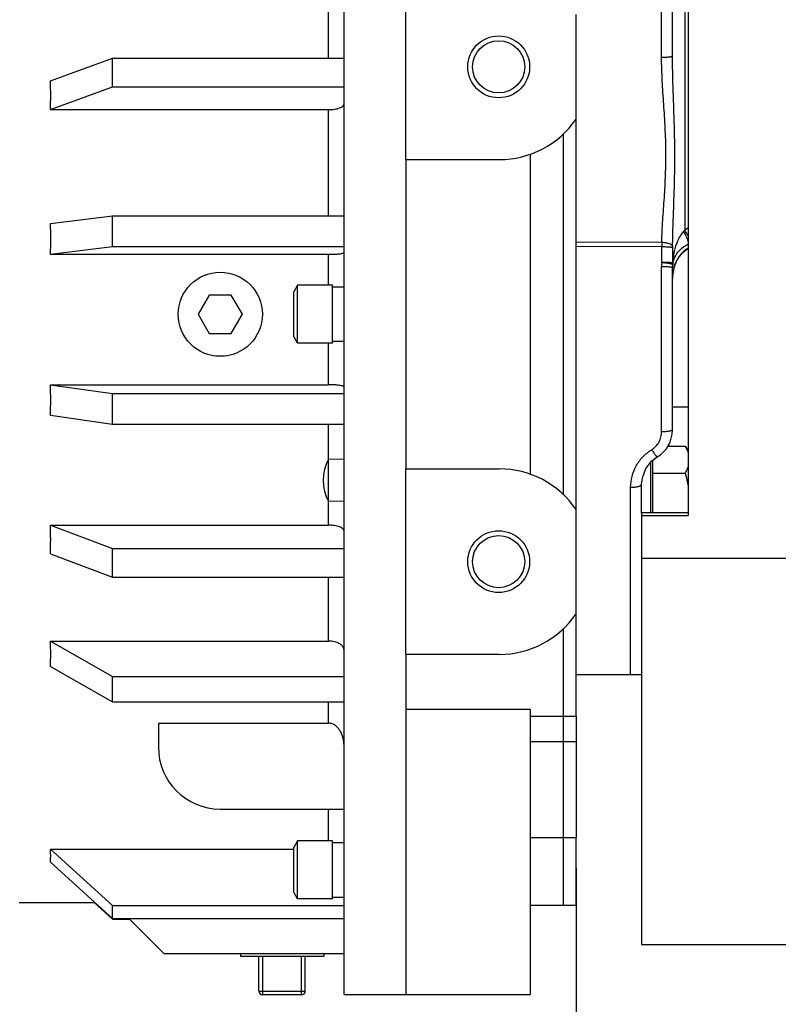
# Model space of a CAD drawing. Header units: inches. Extents: x 0 to 34, y 0 to 22.
# Tile 50 of 164: x 15 to 16.5, y 2.6 to 4.6. Entities that reach past the tile are written whole.
import ezdxf

# ---------------------------------------------------------------- set-up
doc = ezdxf.new("R2010")
doc.units = ezdxf.units.IN
doc.header["$LTSCALE"] = 1.87
doc.header["$MEASUREMENT"] = 0
doc.layers.get('0').update_dxf_attribs({"linetype": 'CONTINUOUS'})
doc.layers.add('3_ALL_AXES', color=7, linetype='CONTINUOUS')
doc.layers.add('7_ALL_FEATURES', color=7, linetype='CONTINUOUS')
doc.styles.get("Standard").update_dxf_attribs({"font": 'txt', "width": 0.8})
doc.dimstyles.new('DIMSTYLE_1', dxfattribs={"dimtxt": 0.14, "dimasz": 0.156, "dimexe": 0.125, "dimexo": 0.0625, "dimgap": 0.07, "dimtad": 0, "dimtih": 1, "dimtoh": 1, "dimlfac": 4, "dimzin": 4, "dimdsep": 46, "dimtxsty": 'Standard', "dimblk": '_FILLED', "dimblk1": '_FILLED', "dimblk2": '_FILLED', "dimcen": 0.09, "dimadec": 0, "dimazin": 0, "dimtp": 0.001, "dimtm": 0.001, "dimtfac": 1, "dimtofl": 0, "dimtmove": 0, "dimatfit": 3, "dimldrblk": '_FILLED', "dimfxl": 0, "dimtolj": 1, "dimtzin": 4, "dimarcsym": 0})

# ---------------------------------------------------------------- blocks, each defined once
blk = doc.blocks.new('_FILLED')
at = {"color": 0, "linetype": 'ByBlock'}
blk.add_solid([(0, 0), (-1, 0.2), (-1, -0.2)], dxfattribs=at)
blk = doc.blocks.new('*D8')
at = {"color": 6, "linetype": 'Continuous'}
for p, q in [((13.3885, 4.5102), (13.3885, 1.6654)), ((18.7473, 3.5662), (18.7473, 1.6654)), ((13.3885, 1.7904), (15.6059, 1.7904)), ((18.7473, 1.7904), (16.5299, 1.7904))]:
    blk.add_line(p, q, dxfattribs=at)
at = {"color": 6, "linetype": 'Continuous', "xscale": 0.156, "yscale": 0.156, "zscale": 0.156, "rotation": 180}
blk.add_blockref('_FILLED', (13.3885, 1.7904), dxfattribs=at)
at = {"color": 6, "linetype": 'Continuous', "xscale": 0.156, "yscale": 0.156, "zscale": 0.156}
blk.add_blockref('_FILLED', (18.7473, 1.7904), dxfattribs=at)
at = {"color": 6, "linetype": 'Continuous', "insert": (15.9559, 1.8604), "char_height": 0.14, "width": 0.784, "attachment_point": 2, "line_spacing_factor": 0.9}
blk.add_mtext('21.43\\P[544,4]', dxfattribs=at)
blk = doc.blocks.new('*D9')
at = {"color": 2, "linetype": 'Continuous'}
for p, q in [((12.7368, 5.4561), (12.7369, 1.0591)), ((18.811, 3.8265), (18.8111, 1.0592)), ((12.7369, 1.1841), (15.312, 1.1841)), ((18.8111, 1.1842), (16.236, 1.1841))]:
    blk.add_line(p, q, dxfattribs=at)
at = {"color": 2, "linetype": 'Continuous', "xscale": 0.156, "yscale": 0.156, "zscale": 0.156}
for p, rotation in [((12.7369, 1.1841), 180), ((18.8111, 1.1842), 0.0007971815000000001)]:
    blk.add_blockref('_FILLED', p, dxfattribs=dict(at, rotation=rotation))
at = {"color": 2, "linetype": 'Continuous', "insert": (15.662, 1.2542), "char_height": 0.14, "width": 0.784, "attachment_point": 2, "line_spacing_factor": 0.9}
blk.add_mtext('24.30\\P[617,1]', dxfattribs=at)
blk = doc.blocks.new('*D10')
at = {"color": 6, "linetype": 'Continuous'}
for p, q in [((18.7473, 4.2837), (18.7473, 2.0832)), ((16.1253, 2.8675), (16.1253, 2.0832)), ((16.1253, 2.2082), (16.9743, 2.2082)), ((18.7473, 2.2082), (17.8983, 2.2082))]:
    blk.add_line(p, q, dxfattribs=at)
at = {"color": 6, "linetype": 'Continuous', "xscale": 0.156, "yscale": 0.156, "zscale": 0.156, "rotation": 180}
blk.add_blockref('_FILLED', (16.1253, 2.2082), dxfattribs=at)
at = {"color": 6, "linetype": 'Continuous', "xscale": 0.156, "yscale": 0.156, "zscale": 0.156}
blk.add_blockref('_FILLED', (18.7473, 2.2082), dxfattribs=at)
at = {"color": 6, "linetype": 'Continuous', "insert": (17.3243, 2.2782), "char_height": 0.14, "width": 0.784, "attachment_point": 2, "line_spacing_factor": 0.9}
blk.add_mtext('10.49\\P[266,4]', dxfattribs=at)
blk = doc.blocks.new('*D21')
at = {"color": 6, "linetype": 'Continuous'}
for p, q in [((18.7473, 4.4087), (18.7473, 7.1989)), ((15.0893, 7.0739), (17.5486, 7.0739)), ((18.7473, 7.0739), (18.4726, 7.0739))]:
    blk.add_line(p, q, dxfattribs=at)
at = {"color": 6, "linetype": 'Continuous', "xscale": 0.156, "yscale": 0.156, "zscale": 0.156, "rotation": 180}
blk.add_blockref('_FILLED', (15.0893, 7.0739), dxfattribs=at)
at = {"color": 6, "linetype": 'Continuous', "xscale": 0.156, "yscale": 0.156, "zscale": 0.156}
blk.add_blockref('_FILLED', (18.7473, 7.0739), dxfattribs=at)
at = {"color": 6, "linetype": 'Continuous', "insert": (17.8986, 7.1439), "char_height": 0.14, "width": 0.784, "attachment_point": 2, "line_spacing_factor": 0.9}
blk.add_mtext('14.63\\P[371,7]', dxfattribs=at)

msp = doc.modelspace()

# ---------------------------------------------------------------- linework, layer by layer
at = {"color": 7, "linetype": 'Continuous'}
for p, q in [((16.3516, 5.0439), (16.3516, 3.5808)), ((15.7816, 4.3), (15.7816, 4.675)), ((16.1253, 4.382), (16.1253, 4.593)), ((15.7816, 4.3), (15.9703, 4.3)), ((15.7816, 3.675), (15.9703, 3.675)), ((15.7816, 3.3), (15.7816, 3.675)), ((16.1253, 3.175), (16.1253, 3.593)), ((15.9703, 3.3), (15.7816, 3.3)), ((16.1253, 3.175), (16.1253, 2.93)), ((16.1253, 3.1233), (16.0328, 3.1233)), ((16.1253, 2.7925), (16.1253, 2.93)), ((15.0003, 2.7987), (15.1533, 2.7987))]:
    msp.add_line(p, q, dxfattribs=at)
for centre, radius in [((15.9691, 4.4875), 0.0625), ((15.9691, 4.4875), 0.0527), ((15.9691, 3.4875), 0.0625), ((15.9691, 3.4875), 0.0527)]:
    msp.add_circle(centre, radius, dxfattribs=at)
for centre, start, end in [((15.9703, 4.4875), 270, 325.7578), ((15.9703, 3.4875), 34.2422, 90), ((15.9703, 3.4875), 270, 325.7578)]:
    msp.add_arc(centre, 0.1875, start, end, dxfattribs=at)
at = {"layer": '3_ALL_AXES', "color": 7, "linetype": 'Continuous'}
for p, q in [((15.6566, 2.6125), (15.6566, 5.0655)), ((16.3203, 4.5094), (16.3203, 5.0538)), ((16.3449, 5.0371), (16.3449, 4.1575)), ((16.2982, 4.5069), (16.2982, 4.7602)), ((15.6253, 4.5053), (15.6253, 4.6901)), ((15.0636, 4.4591), (15.1891, 4.5053)), ((15.1891, 4.5053), (15.6566, 4.5053)), ((15.1891, 4.4471), (15.1891, 4.5053)), ((15.0636, 4.401), (15.1891, 4.4471)), ((15.1891, 4.4471), (15.6566, 4.4471)), ((15.0636, 4.401), (15.6253, 4.401)), ((15.6253, 4.1864), (15.6253, 4.401)), ((16.0328, 4.3107), (16.0328, 3.6643)), ((15.0636, 4.1706), (15.1891, 4.1864)), ((15.1891, 4.1864), (15.6566, 4.1864)), ((15.1891, 4.1244), (15.1891, 4.1864)), ((15.0636, 4.1086), (15.1891, 4.1244)), ((15.1891, 4.1244), (15.6566, 4.1244)), ((16.2986, 4.0929), (16.2984, 4.1242)), ((15.0636, 4.1086), (15.6253, 4.1086)), ((15.6253, 4.0461), (15.6253, 4.1086)), ((16.2982, 3.7504), (16.2982, 4.084)), ((16.3203, 3.7545), (16.3203, 4.0823)), ((16.3233, 4.0815), (16.3252, 4.0876)), ((16.3252, 4.0876), (16.3278, 4.0937)), ((15.5627, 4.0461), (15.5549, 4.0326)), ((15.5627, 3.9289), (15.5627, 4.0461)), ((15.6331, 4.0429), (15.6566, 4.0429)), ((15.5549, 3.9424), (15.5549, 4.0326)), ((15.5627, 3.9289), (15.5549, 3.9424)), ((15.6253, 3.8451), (15.6253, 3.9289)), ((15.6566, 3.9321), (15.6331, 3.9321)), ((15.0636, 3.8451), (15.6253, 3.8451)), ((15.0636, 3.8451), (15.1891, 3.8271)), ((15.1891, 3.8271), (15.6566, 3.8271)), ((15.1891, 3.7652), (15.1891, 3.8271)), ((15.0636, 3.7833), (15.1891, 3.7652)), ((15.1891, 3.7652), (15.6566, 3.7652)), ((15.6253, 3.5614), (15.6253, 3.7652)), ((16.3103, 3.7207), (16.3457, 3.7207)), ((16.3457, 3.7207), (16.3516, 3.7106)), ((15.6566, 3.6942), (15.6253, 3.6946)), ((16.2759, 3.6877), (16.2759, 3.5866)), ((16.2799, 3.6921), (16.2799, 3.5866)), ((16.2799, 3.6666), (16.3457, 3.6666)), ((16.2578, 3.6438), (16.2578, 3.6438)), ((16.2578, 3.5852), (16.2578, 3.6438)), ((15.6566, 3.6094), (15.6253, 3.6091)), ((15.0636, 3.5614), (15.6253, 3.5614)), ((15.0636, 3.5614), (15.1891, 3.5139)), ((15.0636, 3.5035), (15.1891, 3.4561)), ((15.1891, 3.5139), (15.6566, 3.5139)), ((15.1891, 3.4561), (15.1891, 3.5139)), ((16.2578, 3.4943), (17.4141, 3.4943)), ((15.1891, 3.4561), (15.6566, 3.4561)), ((15.6253, 3.3269), (15.6253, 3.4561)), ((15.0636, 3.3269), (15.6253, 3.3269)), ((15.0636, 3.3269), (15.1891, 3.2554)), ((15.0636, 3.2756), (15.1891, 3.204)), ((15.1891, 3.2554), (15.6566, 3.2554)), ((15.1891, 3.204), (15.1891, 3.2554)), ((15.1891, 3.204), (15.6566, 3.204)), ((15.6253, 3.1608), (15.6253, 3.204)), ((16.0328, 3.1894), (16.0328, 2.6125)), ((16.0328, 3.175), (16.1253, 3.175)), ((15.2816, 3.1608), (15.6253, 3.1608)), ((15.2816, 3.1608), (15.2816, 3.1125)), ((15.4066, 2.9875), (15.6566, 2.9875)), ((15.6253, 2.923), (15.6253, 2.9875)), ((16.0328, 2.93), (16.1253, 2.93)), ((15.0636, 2.9063), (15.5549, 2.9063)), ((15.0636, 2.9063), (15.1891, 2.7922)), ((15.5627, 2.923), (15.5549, 2.9095)), ((15.5549, 2.8193), (15.5549, 2.9095)), ((15.5627, 2.8057), (15.5627, 2.923)), ((15.6331, 2.9197), (15.6566, 2.9197)), ((15.0636, 2.8803), (15.1891, 2.7662)), ((15.5627, 2.8057), (15.5549, 2.8193)), ((15.6566, 2.809), (15.6331, 2.809)), ((15.1521, 2.7987), (15.1891, 2.7651)), ((15.1891, 2.7922), (15.6566, 2.7922)), ((15.1891, 2.7662), (15.1891, 2.7922)), ((16.1253, 2.7925), (16.0328, 2.7925)), ((15.1891, 2.7662), (15.6566, 2.7662)), ((15.2216, 2.7662), (15.2924, 2.6954)), ((15.1891, 2.7651), (15.2226, 2.7651)), ((15.2924, 2.6954), (15.6566, 2.6954)), ((15.4473, 2.6954), (15.4472, 2.69)), ((15.4472, 2.69), (15.6159, 2.69)), ((15.6158, 2.6954), (15.6159, 2.69)), ((15.6566, 2.6125), (16.0328, 2.6125))]:
    msp.add_line(p, q, dxfattribs=at)
at = {"layer": '3_ALL_AXES', "color": 4, "linetype": 'Continuous'}
for p, q in [((16.1003, 3.6222), (16.1003, 4.3527)), ((16.1003, 2.7923), (16.1003, 3.3525))]:
    msp.add_line(p, q, dxfattribs=at)
at = {"layer": '3_ALL_AXES', "color": 7, "linetype": 'Continuous'}
for points in [[(16.3278, 4.0937), (16.3337, 4.1037), (16.3408, 4.1122), (16.3491, 4.1191), (16.3516, 4.1207)], [(16.3203, 4.0597), (16.3208, 4.0683), (16.3233, 4.0815)], [(16.2894, 3.6992), (16.2958, 3.7036), (16.3071, 3.7151), (16.3153, 3.7293), (16.3196, 3.7452), (16.3203, 3.7545)], [(16.2578, 3.6438), (16.2593, 3.6572), (16.2664, 3.6757), (16.2787, 3.6911), (16.2894, 3.6992)]]:
    msp.add_lwpolyline(points, dxfattribs=at)
msp.add_circle((15.4066, 3.9875), 0.085, dxfattribs=at)
for centre, radius, start, end in [((16.2915, 4.2418), 0.0997, 302.3369, 307.0219), ((16.3026, 4.1908), 0.0538, 317.848, 321.8038), ((16.1486, 4.0295), 0.2343, 29.9222, 33.1102), ((18.3751, 4.1231), 2.0767, 179.7273, 179.9716), ((16.4867, 4.1225), 0.1663, 179.2889, 180.1493), ((27.0063, 4.1472), 10.6859, 180.13463, 180.29841), ((16.3902, 4.0645), 0.069, 146.5948, 151.0134), ((16.3885, 4.0657), 0.0669, 144.518, 146.5881), ((16.3829, 4.0704), 0.0595, 134.8713, 136.0009), ((16.3864, 4.084), 0.0882, 174.5967, 179.9938), ((16.2926, 4.0929), 0.00604, 354.5773, 0.5486), ((16.3834, 4.0823), 0.0631, 174.5186, 179.9969), ((16.468, 4.0836), 0.1477, 174.1488, 176.9003), ((16.3051, 4.0896), 0.0156, 355.2914, 7.1369), ((16.3632, 4.0834), 0.0429, 167.1546, 173.3105), ((16.4002, 4.0602), 0.0799, 164.5892, 167.7444), ((16.3983, 4.0608), 0.0779, 160.3795, 164.5946), ((16.3977, 4.061), 0.0773, 159.8658, 160.3748), ((16.3948, 4.0621), 0.0741, 153.6514, 159.9142), ((16.3931, 4.0629), 0.0723, 152.6979, 153.6374), ((16.3926, 4.0632), 0.0717, 150.983, 152.6986), ((16.4024, 4.0598), 0.0821, 167.7594, 180.0308), ((15.7017, 3.6518), 0.0875, 150.7533, 209.2467), ((15.4066, 3.1125), 0.125, 180, 270)]:
    msp.add_arc(centre, radius, start, end, dxfattribs=at)
for major_axis, ratio, start_param, end_param in [((0.9955, 0.9955), 0.679854, -0.623041, -0.571114), ((0.9034, 0.9034), 0.880688, -0.748006, -0.696079), ((0.9104, -0.9104), 0.865006, 0.687178, 0.739105), ((0.9992, -0.9992), 0.671719, 0.565529, 0.617456), ((1.0666, -1.0666), 0.523121, 0.456009, 0.507936), ((1.1761, -1.1761), 0.217944, 0.188625, 0.240552)]:
    msp.add_ellipse((13.8603, 3.9875), major_axis=major_axis, ratio=ratio, start_param=start_param, end_param=end_param, dxfattribs=at)
for points, knots in [([(16.2982, 4.5069), (16.301, 4.5069), (16.3051, 4.507), (16.3104, 4.5073), (16.3137, 4.5076), (16.3164, 4.5079), (16.3182, 4.5083), (16.3193, 4.5086), (16.3199, 4.5089), (16.3203, 4.5091), (16.3203, 4.5094)], [0, 0, 0, 0, 0.377506, 0.547792, 0.697033, 0.819937, 0.912414, 0.946258, 0.971744, 1, 1, 1, 1]), ([(16.2984, 4.133), (16.2988, 4.1479), (16.3005, 4.1779), (16.3039, 4.2233), (16.3065, 4.2696), (16.3073, 4.3166), (16.3057, 4.364), (16.3026, 4.4116), (16.2994, 4.4592), (16.2982, 4.491), (16.2982, 4.5069)], [0, 0, 0, 0, 0.119112, 0.240915, 0.364903, 0.490587, 0.617464, 0.745009, 0.872693, 1, 1, 1, 1]), ([(16.3204, 4.1246), (16.3206, 4.1403), (16.3215, 4.1718), (16.3233, 4.2192), (16.3247, 4.267), (16.3251, 4.3151), (16.3243, 4.3634), (16.3226, 4.4119), (16.3209, 4.4606), (16.3203, 4.4931), (16.3203, 4.5094)], [0, 0, 0, 0, 0.122235, 0.245559, 0.369813, 0.494848, 0.620526, 0.746707, 0.873246, 1, 1, 1, 1]), ([(15.6253, 4.401), (15.6273, 4.401), (15.6313, 4.4012), (15.6371, 4.4018), (15.6425, 4.4028), (15.6472, 4.4042), (15.6511, 4.4059), (15.6541, 4.4078), (15.656, 4.41), (15.6566, 4.4117), (15.6566, 4.4125)], [0, 0, 0, 0, 0.17268, 0.339639, 0.495479, 0.635472, 0.755995, 0.855196, 0.934295, 1, 1, 1, 1]), ([(16.3425, 4.1547), (16.3398, 4.1518), (16.3353, 4.1455), (16.3284, 4.132), (16.3251, 4.1213), (16.3236, 4.1142)], [0, 0, 0, 0, 0.261471, 0.513438, 1, 1, 1, 1]), ([(16.3425, 4.1547), (16.3446, 4.1509), (16.3474, 4.1454), (16.3503, 4.1383), (16.3513, 4.1351), (16.3517, 4.1337)], [0, 0, 0, 0, 0.563352, 0.805816, 1, 1, 1, 1]), ([(16.2984, 4.133), (16.3011, 4.133), (16.3062, 4.1325), (16.3121, 4.131), (16.316, 4.1292), (16.3186, 4.1276), (16.3201, 4.1258), (16.3204, 4.1246)], [0, 0, 0, 0, 0.3271, 0.617559, 0.73999, 0.84436, 1, 1, 1, 1]), ([(16.2984, 4.1242), (16.3011, 4.1242), (16.305, 4.1241), (16.3099, 4.1239), (16.3131, 4.1236), (16.3159, 4.1233), (16.318, 4.123), (16.3194, 4.1227), (16.3201, 4.1224), (16.3203, 4.1222), (16.3204, 4.1221)], [0, 0, 0, 0, 0.360265, 0.524707, 0.671209, 0.795148, 0.892779, 0.961158, 0.984133, 1, 1, 1, 1]), ([(16.3249, 4.1029), (16.3274, 4.1079), (16.335, 4.1183), (16.3454, 4.1258), (16.3515, 4.1291)], [0, 0, 0, 0, 0.44123, 1, 1, 1, 1]), ([(16.3515, 4.1209), (16.3505, 4.1203), (16.3467, 4.1179), (16.3433, 4.115), (16.3409, 4.1126)], [0, 0, 0, 0, 0.255042, 1, 1, 1, 1]), ([(15.6253, 4.1086), (15.6293, 4.1086), (15.6351, 4.1087), (15.6425, 4.1092), (15.6471, 4.1096), (15.6505, 4.1101), (15.6528, 4.1106), (15.6541, 4.1109), (15.6551, 4.1113), (15.656, 4.1117), (15.6566, 4.1122), (15.6566, 4.1125)], [0, 0, 0, 0, 0.374508, 0.544019, 0.693042, 0.816112, 0.86654, 0.909014, 0.943304, 0.969425, 1, 1, 1, 1]), ([(16.3236, 4.1142), (16.3233, 4.1129), (16.3222, 4.1077), (16.3215, 4.1025), (16.3211, 4.0986)], [0, 0, 0, 0, 0.251115, 1, 1, 1, 1]), ([(16.3214, 4.0929), (16.3216, 4.0937), (16.3225, 4.0972), (16.3238, 4.1005), (16.3249, 4.1029)], [0, 0, 0, 0, 0.243248, 1, 1, 1, 1]), ([(16.3401, 4.1118), (16.3395, 4.1112), (16.3374, 4.1089), (16.3354, 4.1064), (16.334, 4.1045)], [0, 0, 0, 0, 0.254938, 1, 1, 1, 1]), ([(16.2982, 4.084), (16.3003, 4.084), (16.3045, 4.084), (16.3102, 4.0838), (16.3148, 4.0835), (16.3175, 4.0832), (16.3186, 4.083)], [0, 0, 0, 0, 0.314505, 0.601578, 0.836321, 1, 1, 1, 1]), ([(16.2986, 4.0929), (16.3012, 4.093), (16.305, 4.0929), (16.3099, 4.0928), (16.313, 4.0926), (16.3157, 4.0924), (16.3179, 4.0922), (16.3193, 4.092), (16.3201, 4.0917), (16.3204, 4.0916), (16.3205, 4.0916)], [0, 0, 0, 0, 0.354218, 0.516638, 0.66224, 0.786628, 0.886147, 0.957728, 0.982542, 1, 1, 1, 1]), ([(16.2986, 4.0923), (16.3, 4.0922), (16.3028, 4.0919), (16.3069, 4.0914), (16.3106, 4.0909), (16.3139, 4.0903), (16.3166, 4.0898), (16.3186, 4.0893), (16.3199, 4.0889), (16.3204, 4.0886), (16.3206, 4.0884), (16.3206, 4.0883)], [0, 0, 0, 0, 0.191443, 0.376209, 0.546403, 0.695946, 0.819498, 0.91282, 0.972666, 0.98997, 1, 1, 1, 1]), ([(16.3186, 4.083), (16.3191, 4.0829), (16.3196, 4.0828), (16.3202, 4.0825), (16.3203, 4.0824), (16.3203, 4.0823)], [0, 0, 0, 0, 0.700799, 0.894322, 1, 1, 1, 1]), ([(15.6566, 3.8406), (15.6566, 3.841), (15.656, 3.8415), (15.6551, 3.842), (15.6541, 3.8424), (15.6528, 3.8428), (15.6505, 3.8433), (15.6454, 3.8442), (15.6367, 3.8449), (15.6293, 3.8451), (15.6253, 3.8451)], [0, 0, 0, 0, 0.033112, 0.059864, 0.094525, 0.137184, 0.187651, 0.310465, 0.627524, 1, 1, 1, 1]), ([(16.2782, 3.7137), (16.2813, 3.7156), (16.287, 3.7203), (16.2934, 3.7293), (16.2973, 3.7395), (16.2982, 3.7468), (16.2982, 3.7504)], [0, 0, 0, 0, 0.251441, 0.501639, 0.75099, 1, 1, 1, 1]), ([(16.2982, 3.7504), (16.2996, 3.7504), (16.3025, 3.7504), (16.3066, 3.7507), (16.3104, 3.751), (16.3137, 3.7515), (16.3164, 3.7521), (16.3182, 3.7527), (16.3193, 3.7533), (16.32, 3.7537), (16.3203, 3.7542), (16.3203, 3.7545)], [0, 0, 0, 0, 0.187514, 0.368358, 0.534956, 0.681593, 0.803408, 0.896938, 0.932504, 0.960853, 1, 1, 1, 1]), ([(16.2357, 3.6377), (16.2357, 3.6452), (16.2376, 3.6602), (16.2461, 3.6814), (16.2597, 3.7), (16.2717, 3.7097), (16.2782, 3.7137)], [0, 0, 0, 0, 0.246645, 0.495545, 0.74677, 1, 1, 1, 1]), ([(16.2782, 3.7137), (16.2795, 3.7117), (16.2814, 3.7088), (16.2839, 3.7052), (16.2855, 3.703), (16.2868, 3.7013), (16.2878, 3.7002), (16.2885, 3.6996), (16.2889, 3.6993), (16.2893, 3.6991), (16.2894, 3.6992)], [0, 0, 0, 0, 0.389676, 0.560079, 0.707159, 0.826842, 0.916106, 0.948668, 0.973079, 1, 1, 1, 1]), ([(16.3457, 3.7207), (16.3469, 3.7187), (16.3491, 3.7145), (16.3509, 3.7101), (16.3516, 3.7079)], [0, 0, 0, 0, 0.508203, 1, 1, 1, 1]), ([(16.3516, 3.6795), (16.3509, 3.6773), (16.3491, 3.6729), (16.3469, 3.6687), (16.3457, 3.6666)], [0, 0, 0, 0, 0.491797, 1, 1, 1, 1]), ([(16.3457, 3.6666), (16.3475, 3.6603), (16.3497, 3.6517), (16.3513, 3.6431), (16.3516, 3.6409)], [0, 0, 0, 0, 0.749951, 1, 1, 1, 1]), ([(16.2357, 3.6377), (16.2385, 3.6377), (16.2427, 3.6379), (16.2479, 3.6387), (16.2512, 3.6394), (16.2536, 3.6402), (16.2552, 3.6409), (16.2566, 3.6417), (16.2578, 3.6429), (16.2578, 3.6438)], [0, 0, 0, 0, 0.356797, 0.519, 0.662835, 0.784085, 0.835413, 0.88028, 1, 1, 1, 1]), ([(15.6566, 3.5495), (15.6566, 3.5503), (15.656, 3.5521), (15.6541, 3.5543), (15.6511, 3.5563), (15.6472, 3.5581), (15.6425, 3.5595), (15.6371, 3.5605), (15.6313, 3.5612), (15.6273, 3.5614), (15.6253, 3.5614)], [0, 0, 0, 0, 0.067091, 0.147115, 0.246716, 0.367197, 0.506811, 0.662023, 0.828192, 1, 1, 1, 1]), ([(15.6566, 3.3091), (15.6566, 3.3103), (15.6561, 3.3127), (15.6542, 3.3161), (15.6513, 3.3192), (15.6458, 3.3229), (15.637, 3.3261), (15.6293, 3.3269), (15.6253, 3.3269)], [0, 0, 0, 0, 0.090115, 0.186825, 0.294668, 0.415526, 0.692605, 1, 1, 1, 1]), ([(15.6566, 3.1159), (15.6566, 3.1209), (15.6554, 3.131), (15.6508, 3.1428), (15.645, 3.151), (15.6395, 3.1563), (15.6328, 3.1599), (15.6278, 3.1608), (15.6253, 3.1608)], [0, 0, 0, 0, 0.250101, 0.499977, 0.625172, 0.750274, 0.875218, 1, 1, 1, 1])]:
    msp.add_open_spline(points, degree=3, knots=knots, dxfattribs=at)
at = {"layer": '7_ALL_FEATURES', "color": 7, "linetype": 'Continuous'}
for p, q in [((16.1253, 3.593), (16.1253, 4.382)), ((15.7816, 4.3), (15.7816, 3.675)), ((16.1253, 4.1338), (16.2984, 4.133)), ((16.1253, 4.1249), (16.2984, 4.1242)), ((15.6331, 4.0461), (15.5627, 4.0461)), ((15.6331, 3.9289), (15.6331, 4.0461)), ((15.3842, 4.0262), (15.3618, 3.9875)), ((15.4289, 4.0262), (15.3842, 4.0262)), ((15.4513, 3.9875), (15.4289, 4.0262)), ((15.3618, 3.9875), (15.3842, 3.9487)), ((15.4289, 3.9487), (15.4513, 3.9875)), ((15.3842, 3.9487), (15.4289, 3.9487)), ((15.6331, 3.9289), (15.5627, 3.9289)), ((16.3516, 3.8), (16.3203, 3.8)), ((16.3128, 3.725), (16.3128, 3.7207)), ((16.2357, 3.2591), (16.2357, 3.6377)), ((16.2578, 3.5866), (16.3516, 3.5866)), ((16.2578, 3.5852), (16.2578, 2.7137)), ((16.2578, 3.5808), (16.3516, 3.5808)), ((15.7816, 3.3), (15.7816, 2.6125)), ((16.1253, 3.2591), (16.2571, 3.2591)), ((15.7816, 3.1894), (16.0328, 3.1894)), ((15.6331, 2.923), (15.5627, 2.923)), ((15.6331, 2.8057), (15.6331, 2.923)), ((15.6331, 2.8057), (15.5627, 2.8057)), ((16.2578, 2.7137), (17.3203, 2.7137)), ((15.4847, 2.6195), (15.4847, 2.69)), ((15.4924, 2.6117), (15.4924, 2.69)), ((15.5707, 2.6117), (15.5707, 2.69)), ((15.5784, 2.6195), (15.5784, 2.69)), ((15.4847, 2.6195), (15.5784, 2.6195)), ((15.5707, 2.6117), (15.4924, 2.6117))]:
    msp.add_line(p, q, dxfattribs=at)
for centre, start, end in [((15.4924, 2.6195), 180, 270), ((15.5707, 2.6195), 270, 360)]:
    msp.add_arc(centre, 0.00775, start, end, dxfattribs=at)

# ---------------------------------------------------------------- dimensions: what is measured, and where the dimension line sits
at = {"color": 6, "linetype": 'Continuous'}
for base, p1, p2, picture, middle in [((18.7473, 7.0739), (15.0893, 6.357), (18.7473, 4.3462), '*D21', (18.0106, 6.9689)), ((18.74726, 1.7904), (13.38852, 4.57267), (18.74726, 3.62873), '*D8', (16.06789, 1.6854)), ((18.7473, 2.2082), (16.1253, 2.93), (18.7473, 4.3462), '*D10', (17.4363, 2.1032))]:
    dim = msp.add_linear_dim(base=base, p1=p1, p2=p2, dimstyle='DIMSTYLE_1', dxfattribs=at)
    dim.commit()
    dim.dimension.update_dxf_attribs({"geometry": picture, "text_midpoint": middle, "dimtype": 160})
at = {"color": 2, "linetype": 'Continuous'}
dim = msp.add_linear_dim(base=(18.8111, 1.1842), p1=(12.7368, 5.5186), p2=(18.811, 3.889), angle=0.0003, dimstyle='DIMSTYLE_1', dxfattribs=at)
dim.commit()
dim.dimension.update_dxf_attribs({"geometry": '*D9', "text_midpoint": (15.774, 1.0792), "dimtype": 160})

doc.saveas('drawing.dxf')
